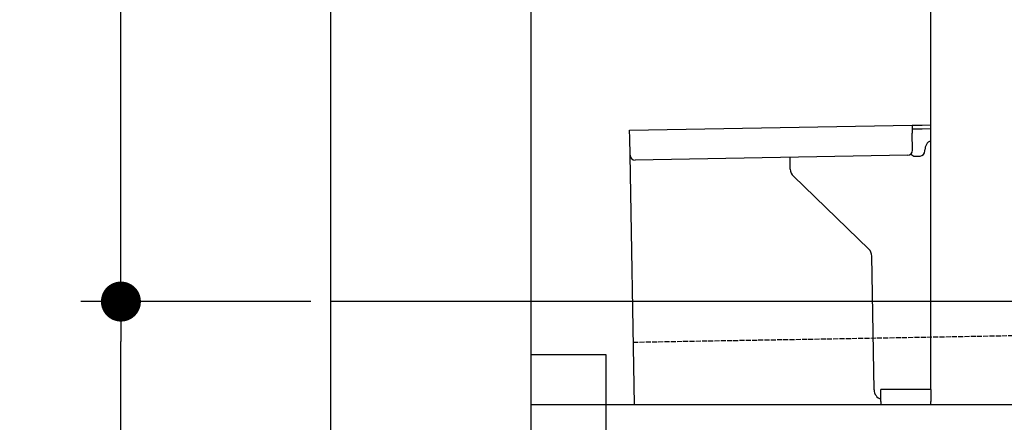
# Model space of a CAD drawing. Extents: x 562 to 7231, y 5767 to 12026.
# Tile 2 of 73: x 562 to 1546, y 7995 to 8398. Entities that reach past the tile are written whole.
import ezdxf

# ---------------------------------------------------------------- set-up
doc = ezdxf.new("R2010")
doc.units = 0
doc.linetypes.add('GEN3', pattern=[6.25, 5, -1.25])
doc.layers.get('0').update_dxf_attribs({"linetype": 'CONTINUOUS'})
doc.layers.get('DEFPOINTS').update_dxf_attribs({"linetype": 'CONTINUOUS'})
for name, color, linetype in [('3', 6, 'GEN3'), ('4', 3, 'CONTINUOUS'), ('5', 3, 'CONTINUOUS')]:
    doc.layers.add(name, color=color, linetype=linetype)
doc.styles.get("Standard").update_dxf_attribs({"font": 'ISOCP.SHX'})
doc.dimstyles.get("Standard").update_dxf_attribs({"dimtxt": 50, "dimasz": 100, "dimexe": 0.18, "dimexo": 0.0625, "dimgap": 15, "dimtad": 1, "dimlfac": 0.1, "dimzin": 0, "dimcen": 0.09, "dimazin": 3, "dimtfac": 1, "dimtofl": 0, "dimtmove": 0, "dimatfit": 3})

# ---------------------------------------------------------------- blocks, each defined once
blk = doc.blocks.new('PUNKT')
at = {"layer": '4', "color": 0, "linetype": 'BYBLOCK'}
blk.add_line((-0.5, 0), (-1, 0), dxfattribs=at)
at = {"layer": '4', "color": 0, "linetype": 'BYBLOCK', "const_width": 0.5}
blk.add_lwpolyline([(-0.25, 0, 1), (0.25, 0, 1)], format="xyb", close=True, dxfattribs=at)
blk = doc.blocks.new('*U20')
at = {"layer": '4', "color": 2}
blk.add_text('185', height=70, rotation=90, dxfattribs=at).set_placement((632.77, 7122.95))
blk = doc.blocks.new('*D6')
at = {"layer": '4'}
for p, q in [((852.77, 8115.9), (622.77, 8115.9)), ((662.77, 6305.9), (662.77, 8075.9)), ((1052.77, 6265.9), (622.77, 6265.9))]:
    blk.add_line(p, q, dxfattribs=at)
at = {"layer": 'DEFPOINTS', "color": 0}
for p in [(662.77, 8115.9), (872.77, 8115.9), (1072.77, 6265.9)]:
    blk.add_point(p, dxfattribs=at)
blk.add_blockref('*U20', (0, 0))
at = {"layer": '4', "xscale": 40, "yscale": 40, "zscale": 40}
for p, rotation in [((662.77, 8115.9), 90), ((662.77, 6265.9), 270)]:
    blk.add_blockref('PUNKT', p, dxfattribs=dict(at, rotation=rotation))
blk = doc.blocks.new('*U19')
at = {"layer": '4', "color": 2}
blk.add_text('100', height=70, rotation=90, dxfattribs=at).set_placement((632.77, 8549.37))
blk = doc.blocks.new('*D7')
at = {"layer": '4'}
for p, q in [((1052.77, 9115.9), (622.77, 9115.9)), ((662.77, 8155.9), (662.77, 9075.9)), ((852.77, 8115.9), (622.77, 8115.9))]:
    blk.add_line(p, q, dxfattribs=at)
blk.add_blockref('*U19', (0, 0))
at = {"layer": '4', "xscale": 40, "yscale": 40, "zscale": 40}
for p, rotation in [((662.77, 9115.9), 90), ((662.77, 8115.9), 270)]:
    blk.add_blockref('PUNKT', p, dxfattribs=dict(at, rotation=rotation))

msp = doc.modelspace()

# ---------------------------------------------------------------- linework, layer by layer
for p, q in [((872.775, 6015.902), (872.775, 11715.902)), ((1072.775, 11515.902), (1072.775, 6265.902)), ((1472.775, 8027.85), (1472.775, 8568.018)), ((1171.578, 8287.277), (1454.035, 8292.207)), ((1454.035, 8292.207), (1464.033, 8292.382)), ((1454.035, 8292.207), (1454.174, 8284.208)), ((1464.033, 8292.382), (1472.775, 8292.534)), ((1171.717, 8279.278), (1171.578, 8287.277)), ((1464.103, 8288.382), (1454.104, 8288.208)), ((1454.471, 8267.211), (1454.174, 8284.208)), ((1472.775, 8288.534), (1464.103, 8288.382)), ((1172.014, 8262.281), (1171.717, 8279.278)), ((1466.987, 8266.429), (1466.969, 8267.429)), ((1176.365, 8013.018), (1172.014, 8262.281)), ((1449.559, 8262.124), (1177.1, 8257.369)), ((1332.284, 8248.218), (1332.077, 8260.074)), ((1457.075, 8261.256), (1462.075, 8261.343)), ((1410.761, 8168.362), (1335.336, 8241.199)), ((1416.149, 8027.506), (1413.812, 8161.343)), ((1072.775, 8063.018), (1147.775, 8063.018)), ((1147.775, 8063.018), (1147.775, 7858.018)), ((1472.775, 8028.018), (1422.775, 8028.018)), ((1422.775, 8016.018), (1422.775, 8028.018)), ((1472.775, 8027.85), (1472.775, 8016.018)), ((1072.775, 8013.018), (1812.775, 8013.018)), ((1422.775, 8016.018), (1422.775, 8013.018)), ((1472.775, 8013.018), (1472.775, 8016.018))]:
    msp.add_line(p, q)
for centre, radius, start, end in [((1476.968, 8267.604), 10, 114.787438, 181), ((1449.472, 8267.124), 5, 271, 1), ((1456.988, 8266.255), 5, 214.236717, 271), ((1461.987, 8266.342), 5, 271, 1), ((1177.013, 8262.368), 5, 181, 271), ((1342.282, 8248.392), 10, 181, 226), ((1403.814, 8161.169), 10, 1, 46), ((1426.147, 8027.68), 10, 181, 250.293428)]:
    msp.add_arc(centre, radius, start, end)
at = {"layer": '3'}
msp.add_line((1175.278, 8075.309), (6230.443, 8163.547), dxfattribs=at)
at = {"layer": '5'}
msp.add_line((6272.775, 8115.902), (872.775, 8115.902), dxfattribs=at)

# ---------------------------------------------------------------- dimensions: what is measured, and where the dimension line sits
at = {"layer": '4'}
for base, p1, p2, picture, middle in [((662.772, 9115.902), (872.775, 8115.902), (1072.775, 9115.902), '*D7', (597.772, 8615.902)), ((662.772, 8115.902), (1072.775, 6265.902), (872.775, 8115.902), '*D6', (597.772, 7190.902))]:
    dim = msp.add_linear_dim(base=base, p1=p1, p2=p2, angle=90, dimstyle='Standard', dxfattribs=at)
    dim.commit()
    dim.dimension.update_dxf_attribs({"geometry": picture, "text_midpoint": middle})

doc.saveas('drawing.dxf')
